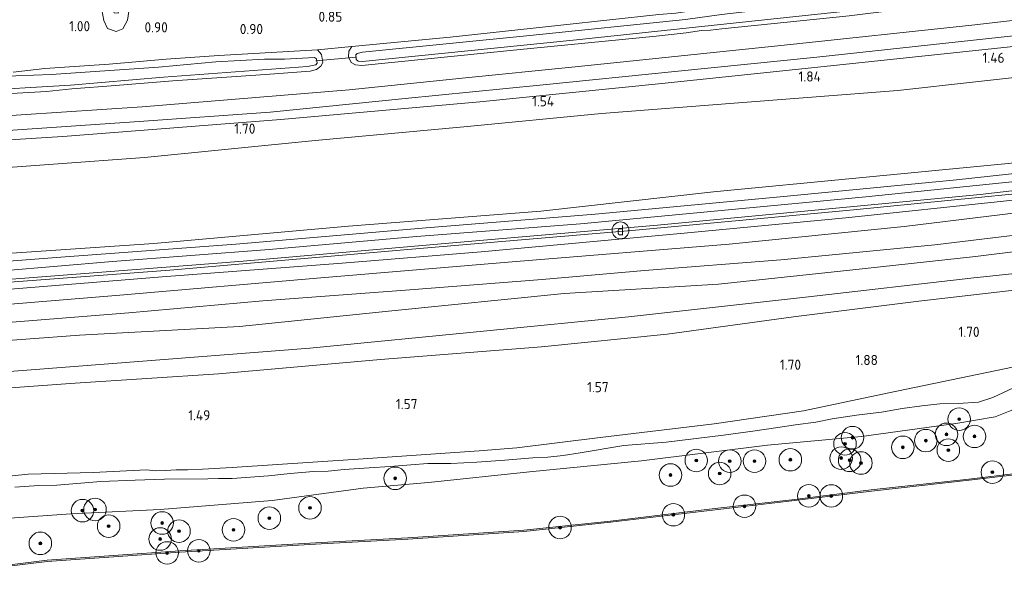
# Model space of a CAD drawing. Extents: x 130905 to 137824, y 412333 to 417928.
# Tile 11 of 256: x 131372 to 131547, y 413202 to 413301. Entities that reach past the tile are written whole.
import ezdxf
from ezdxf.enums import TextEntityAlignment as Align
from ezdxf.lldxf.tags import DXFTag

# ---------------------------------------------------------------- set-up
doc = ezdxf.new("R2010")
doc.units = 0
for name, color, linetype, lineweight in [('B-ME-GR-BOOM-S', 90, 'Continuous', 25), ('B-ME-GR-BOUWLAND_AKKERBOUW-GV', 80, 'Continuous', 13), ('B-ME-GR-GRAS-GV', 60, 'Continuous', 13), ('B-ME-GR-MOERAS-GV', 120, 'Continuous', 13), ('B-ME-GW-TALUD_KRUIN-G', 90, 'Continuous', 18), ('B-ME-GW-TALUD_TEEN-G', 90, 'Continuous', 18), ('B-ME-IE-MEUBILAIR_DIJKPAAL-S', 7, 'Continuous', 25), ('B-ME-IE-TERREINAFSCHEIDING_KUNSTMATIG_HEKWERK-G', 20, 'IE-TERREINAFSCHEIDING-KUNSTMATIG', 18), ('B-ME-KW-KUNSTWERK_DUIKER-G', 170, 'Continuous', 18), ('B-ME-OB-BESCHOEIING-GV', 7, 'Continuous', 18), ('B-ME-OB-OEVERVOORZIENING-G', 7, 'Continuous', 18), ('B-ME-OG-WATER_KANAAL-GV', 120, 'Continuous', 18), ('B-ME-OG-WATER_SLOOT-G', 120, 'Continuous', 18), ('B-ME-OG-WATER_SLOOT-GV', 120, 'Continuous', 18), ('B-ME-VH-VERHARDING_ASFALT-GV', 252, 'Continuous', 18), ('B-ME-VH-VERHARDING_HALFVERHARDING-GV', 252, 'Continuous', 18), ('B-ME-WH-WINTERBED-G', 150, 'WH-WINTERBED', 18), ('X-XX-AL-HOOGTELABEL-S', 7, 'Continuous', 25)]:
    doc.layers.add(name, color=color, linetype=linetype, lineweight=lineweight)
doc.styles.add('NLCS-ISO', font='NLCS-ISO.ttf')
doc.styles.add('NLCS-ISO-ANNOTATIVE-T18', font='NLCS-ISO.ttf', dxfattribs={"height": 1.8})
doc.styles.get("Standard").update_dxf_attribs({"font": 'arial.ttf'})
doc.linetypes.add('IE-TERREINAFSCHEIDING-KUNSTMATIG', pattern='A,4,[82,NLCS.SHX,S=0.75,R=90,X=0,Y=0],4,-2', length=10)
tags = doc.linetypes.add('WH-WINTERBED', pattern='A,6,-3.5,["WB",Standard,S=1.8,R=0,X=-1.5,Y=-0.9],-3.5,6,-3.5,6,-3.5,6,-3.5,6,-3.5', length=51).pattern_tags.tags
tags[6] = DXFTag(74, 10)

# ---------------------------------------------------------------- blocks, each defined once
blk = doc.blocks.new('SAL-HOOGTELABEL-SO')
at = {"color": 0, "linetype": 'ByBlock', "lineweight": -2, "style": 'NLCS-ISO-ANNOTATIVE-T18'}
blk.add_attdef('HOOGTE', text='', height=1.8, dxfattribs=at).set_placement((2.79, 0), align=Align.RIGHT)
blk = doc.blocks.new('SGR-BOOM_01-SO')
at = {"linetype": 'ByBlock', "lineweight": 18}
h = blk.add_hatch(color=0, dxfattribs=at)
h.dxf.hatch_style = 1
edge = h.paths.add_edge_path()
edge.add_arc((0, 0), 0.25, 0, 360)
at = {"color": 0, "linetype": 'ByBlock', "lineweight": 18}
for radius in [2, 0.25]:
    blk.add_circle((0, 0), radius, dxfattribs=at)
blk = doc.blocks.new('SIE-DIJKPAAL-SO')
at = {"color": 0, "linetype": 'ByBlock', "lineweight": 18}
blk.add_circle((0, 0), 1.5, dxfattribs=at)
at = {"color": 0, "linetype": 'ByBlock', "lineweight": 18, "style": 'NLCS-ISO'}
blk.add_text('d', height=1.8, dxfattribs=at).set_placement((0, 0), align=Align.MIDDLE_CENTER)

msp = doc.modelspace()

# ---------------------------------------------------------------- linework, layer by layer
at = {"layer": 'B-ME-GR-BOUWLAND_AKKERBOUW-GV'}
for points in [[(131386.88, 413303.042, 0.926), (131387.228, 413301.124, 0.926), (131387.88, 413299.711, 0.946), (131389.384, 413299.145, 0.954), (131390.617, 413299.629, 0.942), (131391.42, 413301.179, 0.934), (131391.704, 413303.129, 0.968)], [(131485.7, 413302.176, 0.778), (131468.339, 413300.309, 0.724), (131448.706, 413298.19, 0.664), (131431.239, 413296.49, 0.805), (131425.134, 413295.939, 0.601), (131407.625, 413294.893, 0.626), (131398.285, 413294.258, 0.684), (131388.151, 413293.351, 0.622), (131376.729, 413292.573, 0.713), (131371.15, 413291.978, 0.474)]]:
    msp.add_polyline3d(points, dxfattribs=at)
at = {"layer": 'B-ME-GR-GRAS-GV'}
for points in [[(131389.043, 413302.455, 0.584), (131389.783, 413302.406, 0.586), (131389.93, 413303.438, 0.586), (131389.988, 413304.503, 0.584), (131387.803, 413333.075, 0.414), (131388.993, 413332.93, 0.815), (131391.073, 413313.1, 1.154), (131391.509, 413308.754, 1.084), (131391.783, 413305.61, 1.036), (131391.704, 413303.129, 0.968), (131391.42, 413301.179, 0.934), (131390.617, 413299.629, 0.942), (131389.384, 413299.145, 0.954), (131387.88, 413299.711, 0.946), (131387.228, 413301.124, 0.926), (131386.88, 413303.042, 0.926), (131385.071, 413333.427, 0.827), (131386.472, 413333.208, 0.398), (131388.106, 413307.618, 0.59), (131388.266, 413304.974, 0.584), (131388.566, 413303.525, 0.584)], [(131319.434, 413232.447, 2.163), (131292.312, 413231.13, 2.226), (131292.668, 413234.236, 3.224), (131325.589, 413235.869, 3.174), (131357.457, 413237.823, 3.111), (131388.798, 413240.232, 3.086), (131423.749, 413242.939, 3.049), (131455.163, 413246.031, 3.024), (131480.338, 413248.542, 3.061), (131512.275, 413252.079, 3.061), (131541.059, 413255.366, 3.011), (131565.073, 413257.949, 3.074), (131569.201, 413257.983, 2.986), (131577.056, 413256.475, 2.213), (131574.336, 413256.204, 2.201), (131554.914, 413253.988, 2.138), (131531.822, 413251.305, 2.113), (131509.605, 413248.5, 1.988), (131487.166, 413245.449, 1.901), (131464.905, 413243.215, 1.926), (131436.314, 413240.95, 2.026), (131407.592, 413238.369, 2.063), (131382.129, 413236.764, 2.163), (131353.371, 413234.674, 2.163)]]:
    msp.add_polyline3d(points, close=True, dxfattribs=at)
for points in [[(131370.188, 413281.566, 1.285), (131393.477, 413283.21, 1.266), (131416.767, 413284.853, 1.246), (131440.678, 413287.262, 1.262), (131464.588, 413289.672, 1.278), (131489.165, 413292.129, 1.301), (131513.741, 413294.587, 1.324), (131538.828, 413297.322, 1.333), (131563.916, 413300.058, 1.342), (131585.562, 413302.571, 1.375), (131607.208, 413305.084, 1.408), (131637.283, 413308.181, 1.407), (131645.977, 413307.314, 1.695), (131641.702, 413307, 1.866), (131606.751, 413303.138, 1.614), (131582.21, 413300.285, 1.504), (131552.551, 413296.95, 1.494), (131516.163, 413293.063, 1.494), (131486.244, 413289.916, 1.494), (131453.943, 413286.677, 1.494), (131418.63, 413283.569, 1.494), (131379.955, 413280.557, 1.494), (131359.166, 413279.204, 1.488)], [(131359.166, 413279.204, 1.488), (131379.955, 413280.557, 1.494), (131418.63, 413283.569, 1.494), (131453.943, 413286.677, 1.494), (131486.244, 413289.916, 1.494), (131516.163, 413293.063, 1.494), (131552.551, 413296.95, 1.494), (131582.21, 413300.285, 1.504), (131606.751, 413303.138, 1.614), (131641.702, 413307, 1.866), (131645.977, 413307.314, 1.695), (131668.042, 413305.112, 2.449), (131653.889, 413303.425, 2.422), (131633.764, 413301.113, 2.174), (131610.083, 413298.526, 2.103), (131585.061, 413295.133, 2.007), (131555.669, 413291.76, 1.876), (131528.106, 413288.674, 1.986), (131499.848, 413286.532, 1.879), (131475.561, 413284.592, 1.726), (131451.108, 413282.218, 1.776), (131424.707, 413279.813, 1.703), (131394.466, 413276.774, 1.79), (131362.099, 413274.42, 1.841)], [(131575.092, 413304.221, 1.27), (131541.236, 413300.297, 1.248), (131507.973, 413296.732, 1.252), (131470.868, 413292.893, 1.25), (131450.804, 413290.864, 1.238), (131430.741, 413288.836, 1.226), (131394.019, 413285.82, 1.218), (131358.196, 413283.436, 1.214)], [(131668.042, 413305.112, 2.449), (131667.44, 413301.02, 3.807), (131660.341, 413299.812, 3.896), (131654.69, 413298.466, 3.884), (131650.909, 413297.431, 3.933), (131643.371, 413295.633, 3.953), (131631.408, 413292.294, 4.159), (131657.407, 413295.522, 4.234), (131666.784, 413296.566, 4.179), (131665.974, 413291.057, 5.859), (131635.033, 413286.565, 6.08), (131604.891, 413282.323, 6.08), (131576.852, 413278.9, 6.07), (131547.674, 413275.727, 6.084), (131521.283, 413273.213, 6.082), (131495.439, 413270.693, 6.368), (131464.761, 413267.293, 6.024), (131430.653, 413264.603, 6), (131396.066, 413261.54, 6.012), (131358.645, 413258.987, 6.026)], [(131362.099, 413274.42, 1.841), (131394.466, 413276.774, 1.79), (131424.707, 413279.813, 1.703), (131451.108, 413282.218, 1.776), (131475.561, 413284.592, 1.726), (131499.848, 413286.532, 1.879), (131528.106, 413288.674, 1.986), (131555.669, 413291.76, 1.876), (131585.061, 413295.133, 2.007), (131610.083, 413298.526, 2.103), (131633.764, 413301.113, 2.174), (131653.889, 413303.425, 2.422)], [(131490.434, 413301.319, -0.258), (131462.825, 413298.482, -0.258), (131433.103, 413295.476, -0.258), (131432.163, 413295.257, -0.258), (131431.943, 413295.01, -0.258), (131431.995, 413294.21, -0.258), (131432.338, 413293.877, -0.258), (131433.128, 413293.817, -0.258), (131471.073, 413297.675, -0.258), (131495.002, 413300.221, -0.258), (131518.931, 413302.767, -0.258)], [(131370.787, 413288.167, 0.901), (131377.027, 413288.518, 0.827), (131381.514, 413288.966, 0.972), (131389.264, 413289.563, 0.862), (131399.474, 413290.417, 0.795), (131415.935, 413291.532, 1.004), (131423.808, 413292.112, 1.052), (131424.977, 413292.416, 1.062), (131425.732, 413292.994, 1.006), (131426.099, 413293.656, 0.94), (131425.83, 413295.08, 0.656), (131425.134, 413295.939, 0.601), (131431.239, 413296.49, 0.805), (131430.68, 413295.651, 0.772), (131430.634, 413294.649, 0.845), (131431.126, 413293.682, 0.848), (131431.852, 413293.256, 0.879), (131433.024, 413293.153, 0.915), (131460.516, 413295.886, 0.87), (131485.261, 413298.362, 0.739), (131490.575, 413298.939, 0.767), (131493.265, 413299.319, 0.78), (131494.874, 413299.408, 0.82), (131496.873, 413299.632, 0.868), (131519.488, 413301.965, 0.717)], [(131519.488, 413301.965, 0.717), (131496.873, 413299.632, 0.868), (131494.874, 413299.408, 0.82), (131493.265, 413299.319, 0.78), (131490.575, 413298.939, 0.767), (131485.261, 413298.362, 0.739), (131460.516, 413295.886, 0.87), (131433.024, 413293.153, 0.915), (131431.852, 413293.256, 0.879), (131431.126, 413293.682, 0.848), (131430.634, 413294.649, 0.845), (131430.68, 413295.651, 0.772), (131431.239, 413296.49, 0.805), (131448.706, 413298.19, 0.664), (131468.339, 413300.309, 0.724), (131485.7, 413302.176, 0.778)], [(131371.15, 413291.978, 0.474), (131376.729, 413292.573, 0.713), (131388.151, 413293.351, 0.622), (131398.285, 413294.258, 0.684), (131407.625, 413294.893, 0.626), (131425.134, 413295.939, 0.601), (131425.83, 413295.08, 0.656), (131426.099, 413293.656, 0.94), (131425.732, 413292.994, 1.006), (131424.977, 413292.416, 1.062), (131423.808, 413292.112, 1.052), (131415.935, 413291.532, 1.004), (131399.474, 413290.417, 0.795), (131389.264, 413289.563, 0.862), (131381.514, 413288.966, 0.972), (131377.027, 413288.518, 0.827), (131370.787, 413288.167, 0.901)], [(131363.217, 413288.594, -0.26), (131381.302, 413289.664, -0.26), (131397.793, 413291.076, -0.26), (131423.335, 413292.943, -0.26), (131424.858, 413293.24, -0.26), (131425.058, 413293.526, -0.26), (131424.951, 413294.328, -0.26), (131424.579, 413294.529, -0.26), (131419.293, 413294.231, -0.26), (131415.715, 413294.279, -0.26), (131407.119, 413293.783, -0.26), (131396.895, 413292.839, -0.26), (131377.9, 413291.508, -0.26), (131371.577, 413291.288, -0.26)], [(131358.645, 413258.987, 6.026), (131396.066, 413261.54, 6.012), (131430.653, 413264.603, 6), (131464.761, 413267.293, 6.024), (131495.439, 413270.693, 6.368), (131521.283, 413273.213, 6.082), (131547.674, 413275.727, 6.084), (131576.852, 413278.9, 6.07), (131604.891, 413282.323, 6.08), (131635.033, 413286.565, 6.08), (131665.974, 413291.057, 5.859), (131665.718, 413289.287, 6.11), (131634.178, 413284.786, 6.034), (131601.258, 413280.212, 6.036), (131569.443, 413276.227, 6.064), (131538.545, 413272.827, 6.08), (131507.222, 413269.841, 6.054), (131474.401, 413266.745, 6.104), (131444.434, 413264.301, 6.038), (131410.658, 413261.438, 6.076), (131379.564, 413259.128, 6.084), (131357.917, 413257.44, 6.089)], [(131333.742, 413252.558, 6.082), (131372.418, 413255.337, 6.064), (131411.96, 413258.404, 6.062), (131451.139, 413261.808, 6.062), (131485.461, 413264.781, 6.06), (131513.405, 413267.469, 6.056), (131542.751, 413270.229, 6.058), (131574.869, 413273.975, 5.912), (131606.699, 413277.866, 5.988), (131637.5, 413282.182, 6.034), (131665.342, 413286.183, 6.094), (131665.258, 413285.493, 6.154), (131627.602, 413280.055, 5.974), (131589.603, 413275.163, 5.96), (131553.706, 413270.833, 6.042), (131520.258, 413267.519, 6.094), (131481.547, 413263.906, 6.124), (131461.35, 413262.182, 6.126), (131441.154, 413260.458, 6.128), (131420.051, 413258.624, 6.128), (131398.949, 413256.791, 6.128), (131363.354, 413254.129, 6.144)], [(131363.354, 413254.129, 6.144), (131398.949, 413256.791, 6.128), (131420.051, 413258.624, 6.128), (131441.154, 413260.458, 6.128), (131461.35, 413262.182, 6.126), (131481.547, 413263.906, 6.124), (131520.258, 413267.519, 6.094), (131553.706, 413270.833, 6.042), (131589.603, 413275.163, 5.96), (131627.602, 413280.055, 5.974), (131665.258, 413285.493, 6.154), (131665.194, 413284.157, 5.921), (131636.311, 413280.032, 5.79), (131607.551, 413276.392, 5.836), (131575.799, 413272.404, 5.834), (131546.846, 413269.038, 5.84), (131518.872, 413266.065, 5.836), (131489.58, 413263.333, 5.845), (131454.189, 413260.076, 5.926), (131429.504, 413258.02, 5.915), (131397.563, 413255.631, 6.006), (131366.207, 413253.074, 6.013)], [(131366.207, 413253.074, 6.013), (131397.563, 413255.631, 6.006), (131429.504, 413258.02, 5.915), (131454.189, 413260.076, 5.926), (131489.58, 413263.333, 5.845), (131518.872, 413266.065, 5.836), (131546.846, 413269.038, 5.84), (131575.799, 413272.404, 5.834), (131607.551, 413276.392, 5.836), (131636.311, 413280.032, 5.79), (131665.194, 413284.157, 5.921), (131664.877, 413281.866, 5.043), (131647.681, 413279.152, 4.948), (131617.933, 413274.826, 5.056), (131589.27, 413271.569, 5.021), (131559.271, 413268.239, 4.912), (131529.272, 413264.526, 4.802), (131498.174, 413261.401, 4.689), (131460.364, 413258.325, 4.943), (131425.723, 413255.445, 4.847), (131390.08, 413252.367, 5.182), (131359.127, 413249.833, 5.176)], [(131359.127, 413249.833, 5.176), (131390.08, 413252.367, 5.182), (131425.723, 413255.445, 4.847), (131460.364, 413258.325, 4.943), (131498.174, 413261.401, 4.689), (131529.272, 413264.526, 4.802), (131559.271, 413268.239, 4.912), (131589.27, 413271.569, 5.021), (131617.933, 413274.826, 5.056), (131647.681, 413279.152, 4.948), (131664.877, 413281.866, 5.043), (131664.413, 413278.517, 4.896), (131639.62, 413274.752, 4.824), (131612.52, 413270.935, 4.76), (131588.16, 413267.547, 4.752), (131563.133, 413264.713, 4.754), (131534.675, 413261.284, 4.738), (131507.344, 413258.624, 4.524), (131483.171, 413256.735, 4.722), (131465.007, 413255.132, 4.686), (131441.538, 413253.286, 4.746), (131415.415, 413251.35, 4.871), (131391.67, 413249.21, 4.962), (131368.673, 413247.387, 4.986)], [(131368.673, 413247.387, 4.986), (131391.67, 413249.21, 4.962), (131415.415, 413251.35, 4.871), (131441.538, 413253.286, 4.746), (131465.007, 413255.132, 4.686), (131483.171, 413256.735, 4.722), (131507.344, 413258.624, 4.524), (131534.675, 413261.284, 4.738), (131563.133, 413264.713, 4.754)], [(131565.742, 413262.201, 3.652), (131541.913, 413259.25, 3.676), (131519.576, 413256.804, 3.604), (131496.326, 413254.322, 3.402), (131468.92, 413252.676, 3.353), (131438.304, 413249.582, 3.532), (131411.292, 413246.78, 3.612), (131382.93, 413245.242, 3.51), (131354.294, 413243.127, 3.415)], [(131354.294, 413243.127, 3.415), (131382.93, 413245.242, 3.51), (131411.292, 413246.78, 3.612), (131438.304, 413249.582, 3.532), (131468.92, 413252.676, 3.353), (131496.326, 413254.322, 3.402), (131519.576, 413256.804, 3.604), (131541.913, 413259.25, 3.676), (131565.742, 413262.201, 3.652)], [(131353.371, 413234.674, 2.163), (131382.129, 413236.764, 2.163), (131407.592, 413238.369, 2.063), (131436.314, 413240.95, 2.026), (131464.905, 413243.215, 1.926), (131487.166, 413245.449, 1.901), (131509.605, 413248.5, 1.988), (131531.822, 413251.305, 2.113), (131554.914, 413253.988, 2.138), (131574.336, 413256.204, 2.201), (131577.056, 413256.475, 2.213), (131569.201, 413257.983, 2.986), (131565.073, 413257.949, 3.074), (131541.059, 413255.366, 3.011), (131512.275, 413252.079, 3.061), (131480.338, 413248.542, 3.061), (131455.163, 413246.031, 3.024), (131423.749, 413242.939, 3.049), (131388.798, 413240.232, 3.086), (131357.457, 413237.823, 3.111)], [(131550.172, 413239.918, 1.946), (131526.553, 413235.035, 1.89), (131511.381, 413231.858, 1.749), (131495.514, 413229.513, 1.804), (131475.275, 413227.118, 1.766), (131460.519, 413225.235, 1.654), (131453.838, 413224.742, 1.444), (131432.332, 413223.247, 1.489), (131409.968, 413221.755, 1.604), (131404.705, 413221.455, 1.424), (131402.098, 413221.352, 1.212), (131400.043, 413221.353, 1.276), (131398.153, 413221.214, 1.193), (131396.351, 413221.179, 1.189), (131394.784, 413221.332, 1.638), (131385.327, 413220.907, 1.535), (131373.783, 413220.612, 1.463), (131368.57, 413220.057, 1.465)], [(131368.57, 413220.057, 1.465), (131373.783, 413220.612, 1.463), (131385.327, 413220.907, 1.535), (131394.784, 413221.332, 1.638), (131396.351, 413221.179, 1.189), (131398.153, 413221.214, 1.193), (131400.043, 413221.353, 1.276), (131402.098, 413221.352, 1.212), (131404.705, 413221.455, 1.424), (131409.968, 413221.755, 1.604), (131432.332, 413223.247, 1.489), (131453.838, 413224.742, 1.444), (131460.519, 413225.235, 1.654), (131475.275, 413227.118, 1.766), (131495.514, 413229.513, 1.804), (131511.381, 413231.858, 1.749), (131526.553, 413235.035, 1.89), (131550.172, 413239.918, 1.946)], [(131371.428, 413218.275, 1.48), (131375.715, 413218.577, 1.506), (131378.908, 413218.642, 1.414), (131386.663, 413219.274, 1.516), (131392.802, 413219.53, 1.529), (131397.979, 413219.7, 1.251), (131405.653, 413219.734, 1.53), (131407.595, 413219.847, 1.594), (131409.986, 413219.799, 1.594), (131416.433, 413220.309, 1.61), (131420.261, 413220.679, 1.65), (131424.436, 413221.039, 1.662), (131427.011, 413221.148, 1.539), (131429.878, 413221.392, 1.592), (131434.314, 413221.717, 1.548), (131438.008, 413221.936, 1.515), (131441.702, 413222.238, 1.535), (131444.721, 413222.475, 1.606), (131448.817, 413222.493, 1.676), (131453.419, 413222.695, 1.668), (131458.367, 413223.095, 1.668), (131463.337, 413223.493, 1.63), (131465.999, 413223.605, 1.68), (131468.729, 413223.92, 1.712), (131471.775, 413224.39, 1.71), (131479.506, 413225.658, 1.716), (131487.009, 413226.273, 1.766), (131497.177, 413227.489, 1.756), (131502.366, 413228.215, 1.664), (131506.802, 413228.874, 1.533), (131509.958, 413229.363, 1.739), (131513.545, 413229.818, 1.681), (131516.483, 413230.399, 1.644), (131520.796, 413231.038, 1.851), (131525.221, 413231.59, 1.817), (131528.91, 413232.234, 1.954), (131532.408, 413232.73, 1.971), (131535.55, 413233.056, 1.925), (131538.848, 413233.123, 1.837), (131542.46, 413233.368, 1.906), (131545.008, 413234.212, 1.93), (131548.642, 413235.927, 1.836)], [(131548.642, 413235.927, 1.836), (131545.008, 413234.212, 1.93), (131542.46, 413233.368, 1.906), (131538.848, 413233.123, 1.837), (131535.55, 413233.056, 1.925), (131532.408, 413232.73, 1.971), (131528.91, 413232.234, 1.954), (131525.221, 413231.59, 1.817), (131520.796, 413231.038, 1.851), (131516.483, 413230.399, 1.644), (131513.545, 413229.818, 1.681), (131509.958, 413229.363, 1.739), (131506.802, 413228.874, 1.533), (131502.366, 413228.215, 1.664), (131497.177, 413227.489, 1.756), (131487.009, 413226.273, 1.766), (131479.506, 413225.658, 1.716), (131471.775, 413224.39, 1.71), (131468.729, 413223.92, 1.712), (131465.999, 413223.605, 1.68), (131463.337, 413223.493, 1.63), (131458.367, 413223.095, 1.668), (131453.419, 413222.695, 1.668), (131448.817, 413222.493, 1.676), (131444.721, 413222.475, 1.606), (131441.702, 413222.238, 1.535), (131438.008, 413221.936, 1.515), (131434.314, 413221.717, 1.548), (131429.878, 413221.392, 1.592), (131427.011, 413221.148, 1.539), (131424.436, 413221.039, 1.662), (131420.261, 413220.679, 1.65), (131416.433, 413220.309, 1.61), (131409.986, 413219.799, 1.594), (131407.595, 413219.847, 1.594), (131405.653, 413219.734, 1.53), (131397.979, 413219.7, 1.251), (131392.802, 413219.53, 1.529), (131386.663, 413219.274, 1.516), (131378.908, 413218.642, 1.414), (131375.715, 413218.577, 1.506), (131371.428, 413218.275, 1.48)], [(131548.637, 413232.081, 0.789), (131545.416, 413230.784, 0.789), (131538.423, 413229.593, 0.789), (131521.644, 413227.273, 0.789), (131504.997, 413225.747, 0.789), (131482.609, 413222.946, 0.789), (131462.759, 413220.978, 0.789), (131444.828, 413219.128, 0.789), (131433.254, 413218.084, 0.789), (131417.094, 413215.886, 0.789), (131397.242, 413214.34, 0.789), (131381.342, 413213.563, 0.789), (131359.631, 413212.012, 0.789)]]:
    msp.add_polyline3d(points, dxfattribs=at)
at = {"layer": 'B-ME-GR-MOERAS-GV'}
for points in [[(131359.631, 413212.012, 0.789), (131381.342, 413213.563, 0.789), (131397.242, 413214.34, 0.789), (131417.094, 413215.886, 0.789), (131433.254, 413218.084, 0.789), (131444.828, 413219.128, 0.789), (131462.759, 413220.978, 0.789), (131482.609, 413222.946, 0.789), (131504.997, 413225.747, 0.789), (131521.644, 413227.273, 0.789), (131538.423, 413229.593, 0.789), (131545.416, 413230.784, 0.789), (131548.637, 413232.081, 0.789)], [(131556.922, 413221.628, 0.7), (131540.745, 413219.705, 0.7), (131523.406, 413217.796, 0.7), (131509.286, 413216.055, 0.7), (131496.187, 413214.543, 0.7), (131477.119, 413212.239, 0.7), (131461.73, 413210.629, 0.7), (131441.148, 413209.271, 0.7), (131425.782, 413208.442, 0.7), (131400.692, 413206.964, 0.7), (131377.158, 413205.296, 0.7), (131354.287, 413202.474, 0.7)]]:
    msp.add_polyline3d(points, dxfattribs=at)
at = {"layer": 'B-ME-GW-TALUD_KRUIN-G'}
for points in [[(131295.496, 413254.994, 6.108), (131322.545, 413256.863, 6.026), (131358.645, 413258.987, 6.026), (131396.066, 413261.54, 6.012), (131430.653, 413264.603, 6), (131464.761, 413267.293, 6.024), (131495.439, 413270.693, 6.368), (131521.283, 413273.213, 6.082), (131547.674, 413275.727, 6.084), (131576.852, 413278.9, 6.07), (131604.891, 413282.323, 6.08), (131635.033, 413286.565, 6.08), (131665.974, 413291.057, 5.859)], [(131665.194, 413284.157, 5.921), (131636.311, 413280.032, 5.79), (131607.551, 413276.392, 5.836), (131575.799, 413272.404, 5.834), (131546.846, 413269.038, 5.84), (131518.872, 413266.065, 5.836), (131489.58, 413263.333, 5.845), (131454.189, 413260.076, 5.926), (131429.504, 413258.02, 5.915), (131397.563, 413255.631, 6.006), (131366.207, 413253.074, 6.013), (131330.857, 413250.434, 6.058), (131301.329, 413248.668, 6.06), (131294.57, 413248.118, 6.06)], [(131664.413, 413278.517, 4.896), (131639.62, 413274.752, 4.824), (131612.52, 413270.935, 4.76), (131588.16, 413267.547, 4.752), (131563.133, 413264.713, 4.754), (131534.675, 413261.284, 4.738), (131507.344, 413258.624, 4.524), (131483.171, 413256.735, 4.722), (131465.007, 413255.132, 4.686), (131441.538, 413253.286, 4.746), (131415.415, 413251.35, 4.871), (131391.67, 413249.21, 4.962), (131368.673, 413247.387, 4.986), (131345.599, 413245.502, 4.916), (131318.077, 413243.796, 4.914), (131293.753, 413242.056, 4.882)], [(131292.668, 413234.236, 3.224), (131325.589, 413235.869, 3.174), (131357.457, 413237.823, 3.111), (131388.798, 413240.232, 3.086), (131423.749, 413242.939, 3.049), (131455.163, 413246.031, 3.024), (131480.338, 413248.542, 3.061), (131512.275, 413252.079, 3.061), (131541.059, 413255.366, 3.011), (131565.073, 413257.949, 3.074), (131569.201, 413257.983, 2.986), (131577.056, 413256.475, 2.213)], [(131371.428, 413218.275, 1.48), (131375.715, 413218.577, 1.506), (131378.908, 413218.642, 1.414), (131386.663, 413219.274, 1.516), (131392.802, 413219.53, 1.529), (131397.979, 413219.7, 1.251), (131405.653, 413219.734, 1.53), (131407.595, 413219.847, 1.594), (131409.986, 413219.799, 1.594), (131416.433, 413220.309, 1.61), (131420.261, 413220.679, 1.65), (131424.436, 413221.039, 1.662), (131427.011, 413221.148, 1.539), (131429.878, 413221.392, 1.592), (131434.314, 413221.717, 1.548), (131438.008, 413221.936, 1.515), (131441.702, 413222.238, 1.535), (131444.721, 413222.475, 1.606), (131448.817, 413222.493, 1.676), (131453.419, 413222.695, 1.668), (131458.367, 413223.095, 1.668), (131463.337, 413223.493, 1.63), (131465.999, 413223.605, 1.68), (131468.729, 413223.92, 1.712), (131471.775, 413224.39, 1.71), (131479.506, 413225.658, 1.716), (131487.009, 413226.273, 1.766), (131497.177, 413227.489, 1.756), (131502.366, 413228.215, 1.664), (131506.802, 413228.874, 1.533), (131509.958, 413229.363, 1.739), (131513.545, 413229.818, 1.681), (131516.483, 413230.399, 1.644), (131520.796, 413231.038, 1.851), (131525.221, 413231.59, 1.817), (131528.91, 413232.234, 1.954), (131532.408, 413232.73, 1.971), (131535.55, 413233.056, 1.925), (131538.848, 413233.123, 1.837), (131542.46, 413233.368, 1.906), (131545.008, 413234.212, 1.93), (131548.642, 413235.927, 1.836)]]:
    msp.add_polyline3d(points, dxfattribs=at)
at = {"layer": 'B-ME-GW-TALUD_TEEN-G'}
for points in [[(131668.042, 413305.112, 2.449), (131653.889, 413303.425, 2.422), (131633.764, 413301.113, 2.174), (131610.083, 413298.526, 2.103), (131585.061, 413295.133, 2.007), (131555.669, 413291.76, 1.876), (131528.106, 413288.674, 1.986), (131499.848, 413286.532, 1.879), (131475.561, 413284.592, 1.726), (131451.108, 413282.218, 1.776), (131424.707, 413279.813, 1.703), (131394.466, 413276.774, 1.79), (131362.099, 413274.42, 1.841), (131328.6, 413272.349, 1.871), (131297.527, 413270.053, 2.014)], [(131294.239, 413245.661, 5.212), (131325.071, 413247.673, 5.19), (131359.127, 413249.833, 5.176), (131390.08, 413252.367, 5.182), (131425.723, 413255.445, 4.847), (131460.364, 413258.325, 4.943), (131498.174, 413261.401, 4.689), (131529.272, 413264.526, 4.802), (131559.271, 413268.239, 4.912), (131589.27, 413271.569, 5.021), (131617.933, 413274.826, 5.056), (131647.681, 413279.152, 4.948), (131664.877, 413281.866, 5.043)], [(131293.339, 413238.978, 3.552), (131322.715, 413241.189, 3.432), (131354.294, 413243.127, 3.415), (131382.93, 413245.242, 3.51), (131411.292, 413246.78, 3.612), (131438.304, 413249.582, 3.532), (131468.92, 413252.676, 3.353), (131496.326, 413254.322, 3.402), (131519.576, 413256.804, 3.604), (131541.913, 413259.25, 3.676), (131565.742, 413262.201, 3.652), (131580.652, 413264.093, 3.662), (131592.863, 413265.272, 3.686), (131609.754, 413267.925, 3.616), (131628.711, 413270.77, 3.646), (131650.191, 413273.819, 3.593), (131664.153, 413275.597, 3.693)], [(131292.312, 413231.13, 2.226), (131319.434, 413232.447, 2.163), (131353.371, 413234.674, 2.163), (131382.129, 413236.764, 2.163), (131407.592, 413238.369, 2.063), (131436.314, 413240.95, 2.026), (131464.905, 413243.215, 1.926), (131487.166, 413245.449, 1.901), (131509.605, 413248.5, 1.988), (131531.822, 413251.305, 2.113), (131554.914, 413253.988, 2.138), (131574.336, 413256.204, 2.201), (131577.056, 413256.475, 2.213)], [(131548.637, 413232.081, 0.789), (131545.416, 413230.784, 0.789), (131538.423, 413229.593, 0.789), (131521.644, 413227.273, 0.789), (131504.997, 413225.747, 0.789), (131482.609, 413222.946, 0.789), (131462.759, 413220.978, 0.789), (131444.828, 413219.128, 0.789), (131433.254, 413218.084, 0.789), (131417.094, 413215.886, 0.789), (131397.242, 413214.34, 0.789), (131381.342, 413213.563, 0.789), (131359.631, 413212.012, 0.789)]]:
    msp.add_polyline3d(points, dxfattribs=at)
at = {"layer": 'B-ME-IE-TERREINAFSCHEIDING_KUNSTMATIG_HEKWERK-G'}
for points in [[(131298.25, 413275.447, 1.534), (131318.314, 413276.649, 1.508), (131338.378, 413277.852, 1.482), (131359.166, 413279.204, 1.488), (131379.955, 413280.557, 1.494), (131418.63, 413283.569, 1.494), (131453.943, 413286.677, 1.494), (131486.244, 413289.916, 1.494), (131516.163, 413293.063, 1.494), (131552.551, 413296.95, 1.494), (131582.21, 413300.285, 1.504), (131606.751, 413303.138, 1.614), (131641.702, 413307, 1.866), (131645.977, 413307.314, 1.695)], [(131665.258, 413285.493, 6.154), (131627.602, 413280.055, 5.974), (131589.603, 413275.163, 5.96), (131553.706, 413270.833, 6.042), (131520.258, 413267.519, 6.094), (131481.547, 413263.906, 6.124), (131461.35, 413262.182, 6.126), (131441.154, 413260.458, 6.128), (131420.051, 413258.624, 6.128), (131398.949, 413256.791, 6.128), (131363.354, 413254.129, 6.144), (131325.06, 413251.452, 6.134), (131294.769, 413249.595, 6.134)], [(131550.172, 413239.918, 1.946), (131526.553, 413235.035, 1.89), (131511.381, 413231.858, 1.749), (131495.514, 413229.513, 1.804), (131475.275, 413227.118, 1.766), (131460.519, 413225.235, 1.654), (131453.838, 413224.742, 1.444), (131432.332, 413223.247, 1.489), (131409.968, 413221.755, 1.604), (131404.705, 413221.455, 1.424), (131402.098, 413221.352, 1.212), (131400.043, 413221.353, 1.276), (131398.153, 413221.214, 1.193), (131396.351, 413221.179, 1.189), (131394.784, 413221.332, 1.638), (131385.327, 413220.907, 1.535), (131373.783, 413220.612, 1.463), (131368.57, 413220.057, 1.465)]]:
    msp.add_polyline3d(points, dxfattribs=at)
at = {"layer": 'B-ME-KW-KUNSTWERK_DUIKER-G'}
msp.add_polyline3d([(131424.847, 413293.96, -0.26), (131432.037, 413294.601, -0.25)], dxfattribs=at)
at = {"layer": 'B-ME-OB-BESCHOEIING-GV'}
for points in [[(131354.287, 413202.474, 0.7), (131377.158, 413205.296, 0.7), (131400.692, 413206.964, 0.7), (131425.782, 413208.442, 0.7), (131441.148, 413209.271, 0.7), (131461.73, 413210.629, 0.7), (131477.119, 413212.239, 0.7), (131496.187, 413214.543, 0.7), (131509.286, 413216.055, 0.7), (131523.406, 413217.796, 0.7), (131540.745, 413219.705, 0.7), (131556.922, 413221.628, 0.7)], [(131556.944, 413221.429, 0.7), (131540.768, 413219.506, 0.7), (131523.429, 413217.597, 0.7), (131509.31, 413215.856, 0.7), (131496.21, 413214.344, 0.7), (131477.141, 413212.04, 0.7), (131461.747, 413210.43, 0.7), (131441.16, 413209.071, 0.7), (131425.793, 413208.242, 0.7), (131400.705, 413206.764, 0.7), (131377.177, 413205.097, 0.7), (131354.312, 413202.276, 0.7)]]:
    msp.add_polyline3d(points, dxfattribs=at)
at = {"layer": 'B-ME-OB-OEVERVOORZIENING-G'}
msp.add_polyline3d([(131354.312, 413202.276, 0.7), (131377.177, 413205.097, 0.7), (131400.705, 413206.764, 0.7), (131425.793, 413208.242, 0.7), (131441.16, 413209.071, 0.7), (131461.747, 413210.43, 0.7), (131477.141, 413212.04, 0.7), (131496.21, 413214.344, 0.7), (131509.31, 413215.856, 0.7), (131523.429, 413217.597, 0.7), (131540.768, 413219.506, 0.7), (131556.944, 413221.429, 0.7), (131573.332, 413223.142, 0.7), (131588.994, 413224.005, 0.7), (131597.164, 413224.315, 0.7), (131612.703, 413225.26, 0.7), (131624.393, 413225.937, 0.7), (131644.818, 413228.177, 0.7), (131652.907, 413230.507, 0.7), (131658.831, 413232.155, 0.7)], dxfattribs=at)
at = {"layer": 'B-ME-OG-WATER_KANAAL-GV'}
msp.add_polyline3d([(131354.312, 413202.276, 0.7), (131377.177, 413205.097, 0.7), (131400.705, 413206.764, 0.7), (131425.793, 413208.242, 0.7), (131441.16, 413209.071, 0.7), (131461.747, 413210.43, 0.7), (131477.141, 413212.04, 0.7), (131496.21, 413214.344, 0.7), (131509.31, 413215.856, 0.7), (131523.429, 413217.597, 0.7), (131540.768, 413219.506, 0.7), (131556.944, 413221.429, 0.7)], dxfattribs=at)
at = {"layer": 'B-ME-OG-WATER_SLOOT-G'}
for points in [[(131388.993, 413332.93, 0.815), (131391.073, 413313.1, 1.154), (131391.509, 413308.754, 1.084), (131391.783, 413305.61, 1.036), (131391.704, 413303.129, 0.968), (131391.42, 413301.179, 0.934), (131390.617, 413299.629, 0.942), (131389.384, 413299.145, 0.954), (131387.88, 413299.711, 0.946), (131387.228, 413301.124, 0.926), (131386.88, 413303.042, 0.926), (131385.071, 413333.427, 0.827)], [(131603.674, 413311.535, 0.905), (131588.314, 413309.897, 0.761), (131562.466, 413306.761, 0.734), (131547.923, 413305.016, 1.032), (131535.207, 413303.91, 0.942), (131519.488, 413301.965, 0.717), (131496.873, 413299.632, 0.868), (131494.874, 413299.408, 0.82), (131493.265, 413299.319, 0.78), (131490.575, 413298.939, 0.767), (131485.261, 413298.362, 0.739), (131460.516, 413295.886, 0.87), (131433.024, 413293.153, 0.915), (131431.852, 413293.256, 0.879), (131431.126, 413293.682, 0.848), (131430.634, 413294.649, 0.845), (131430.68, 413295.651, 0.772), (131431.239, 413296.49, 0.805), (131448.706, 413298.19, 0.664), (131468.339, 413300.309, 0.724), (131485.7, 413302.176, 0.778), (131488.713, 413302.412, 0.734), (131497.039, 413303.671, 0.907)], [(131371.15, 413291.978, 0.474), (131376.729, 413292.573, 0.713), (131388.151, 413293.351, 0.622), (131398.285, 413294.258, 0.684), (131407.625, 413294.893, 0.626), (131425.134, 413295.939, 0.601), (131425.83, 413295.08, 0.656), (131426.099, 413293.656, 0.94), (131425.732, 413292.994, 1.006), (131424.977, 413292.416, 1.062), (131423.808, 413292.112, 1.052), (131415.935, 413291.532, 1.004), (131399.474, 413290.417, 0.795), (131389.264, 413289.563, 0.862), (131381.514, 413288.966, 0.972), (131377.027, 413288.518, 0.827), (131370.787, 413288.167, 0.901), (131358.982, 413287.381, 0.856), (131346.534, 413286.444, 0.916), (131337.889, 413285.83, 0.993), (131323.147, 413284.878, 1.102), (131308.079, 413283.978, 1.086), (131299.339, 413283.529, 0.978)]]:
    msp.add_polyline3d(points, dxfattribs=at)
at = {"layer": 'B-ME-OG-WATER_SLOOT-GV'}
for points in [[(131471.073, 413297.675, -0.258), (131433.128, 413293.817, -0.258), (131432.338, 413293.877, -0.258), (131431.995, 413294.21, -0.258), (131431.943, 413295.01, -0.258), (131432.163, 413295.257, -0.258), (131433.103, 413295.476, -0.258), (131462.825, 413298.482, -0.258), (131490.434, 413301.319, -0.258), (131496.825, 413302.207, -0.258), (131518.984, 413304.739, -0.258), (131554.426, 413308.695, -0.258), (131590.528, 413312.83, -0.258), (131601.186, 413311.783, -0.258), (131563.406, 413307.454, -0.258), (131541.168, 413305.11, -0.258), (131518.931, 413302.767, -0.258), (131495.002, 413300.221, -0.258)], [(131424.951, 413294.328, -0.26), (131425.058, 413293.526, -0.26), (131424.858, 413293.24, -0.26), (131423.335, 413292.943, -0.26), (131397.793, 413291.076, -0.26), (131381.302, 413289.664, -0.26), (131363.217, 413288.594, -0.26), (131329.64, 413286.34, -0.26), (131299.494, 413284.68, -0.26), (131299.713, 413286.31, -0.26), (131323.043, 413287.844, -0.26), (131353.027, 413289.752, -0.26), (131371.577, 413291.288, -0.26), (131377.9, 413291.508, -0.26), (131396.895, 413292.839, -0.26), (131407.119, 413293.783, -0.26), (131415.715, 413294.279, -0.26), (131419.293, 413294.231, -0.26), (131424.579, 413294.529, -0.26)]]:
    msp.add_polyline3d(points, close=True, dxfattribs=at)
at = {"layer": 'B-ME-VH-VERHARDING_ASFALT-GV'}
msp.add_polyline3d([(131358.196, 413283.436, 1.214), (131394.019, 413285.82, 1.218), (131430.741, 413288.836, 1.226), (131450.804, 413290.864, 1.238), (131470.868, 413292.893, 1.25), (131507.973, 413296.732, 1.252), (131541.236, 413300.297, 1.248), (131575.092, 413304.221, 1.27), (131602.733, 413307.381, 1.336), (131623.703, 413309.536, 1.306), (131637.283, 413308.181, 1.407), (131607.208, 413305.084, 1.408), (131585.562, 413302.571, 1.375), (131563.916, 413300.058, 1.342), (131538.828, 413297.322, 1.333), (131513.741, 413294.587, 1.324), (131489.165, 413292.129, 1.301), (131464.588, 413289.672, 1.278), (131440.678, 413287.262, 1.262), (131416.767, 413284.853, 1.246), (131393.477, 413283.21, 1.266), (131370.188, 413281.566, 1.285)], dxfattribs=at)
at = {"layer": 'B-ME-VH-VERHARDING_HALFVERHARDING-GV'}
msp.add_polyline3d([(131357.917, 413257.44, 6.089), (131379.564, 413259.128, 6.084), (131410.658, 413261.438, 6.076), (131444.434, 413264.301, 6.038), (131474.401, 413266.745, 6.104), (131507.222, 413269.841, 6.054), (131538.545, 413272.827, 6.08), (131569.443, 413276.227, 6.064), (131601.258, 413280.212, 6.036), (131634.178, 413284.786, 6.034), (131665.718, 413289.287, 6.11), (131665.342, 413286.183, 6.094), (131637.5, 413282.182, 6.034), (131606.699, 413277.866, 5.988), (131574.869, 413273.975, 5.912), (131542.751, 413270.229, 6.058), (131513.405, 413267.469, 6.056), (131485.461, 413264.781, 6.06), (131451.139, 413261.808, 6.062), (131411.96, 413258.404, 6.062), (131372.418, 413255.337, 6.064), (131333.742, 413252.558, 6.082)], dxfattribs=at)
at = {"layer": 'B-ME-WH-WINTERBED-G'}
msp.add_polyline3d([(131665.552, 413287.92, 6.108), (131647.366, 413285.076, 6.065), (131627.945, 413282.355, 6.034), (131602.956, 413278.908, 6.036), (131577.858, 413275.935, 6.057), (131551.251, 413272.8, 6.074), (131522.46, 413269.801, 6.067), (131497.421, 413267.437, 6.069), (131471.831, 413265.05, 6.098), (131442.717, 413262.776, 6.04), (131416.581, 413260.442, 6.069), (131388.739, 413258.314, 6.083), (131369.222, 413256.681, 6.087), (131347.39, 413255.004, 6.092), (131322.903, 413253.472, 6.117), (131295.075, 413251.868, 6.134)], dxfattribs=at)

# ---------------------------------------------------------------- block references
at = {"layer": 'B-ME-GR-BOOM-S'}
for p in [(131539.018, 413230.359, 1.092), (131536.752, 413227.655, 0.966), (131541.718, 413227.292, 1.067), (131518.742, 413225.987, 0.89), (131520.073, 413227.067, 1.042), (131529.015, 413225.352, 0.89), (131533.074, 413226.541, 0.89), (131537.083, 413224.848, 1.064), (131492.353, 413223.022, 0.725), (131498.29, 413222.888, 0.763), (131502.68, 413222.905, 0.7), (131509.049, 413223.152, 0.688), (131518.068, 413223.444, 0.764), (131519.577, 413223.045, 0.789), (131521.576, 413222.566, 0.84), (131487.769, 413220.433, 0.725), (131496.509, 413220.692, 0.75), (131544.899, 413220.958, 0.838), (131438.923, 413219.853, 1.262), (131512.328, 413216.751, 0.7), (131516.318, 413216.72, 0.7), (131500.907, 413214.886, 0.7), (131383.418, 413214.112, 1.074), (131385.657, 413214.325, 1.087), (131423.803, 413214.623, 1.162), (131488.292, 413213.387, 0.7), (131388.077, 413211.353, 0.824), (131397.565, 413211.918, 1.112), (131416.59, 413212.764, 1.124), (131400.565, 413210.461, 1.05), (131410.228, 413210.715, 1.187), (131468.177, 413211.102, 0.7), (131375.958, 413208.302, 0.95), (131397.217, 413209.076, 1.162), (131398.448, 413206.604, 0.7), (131404.087, 413206.963, 0.7)]:
    msp.add_blockref('SGR-BOOM_01-SO', p, dxfattribs=at)
at = {"layer": 'B-ME-IE-MEUBILAIR_DIJKPAAL-S'}
msp.add_blockref('SIE-DIJKPAAL-SO', (131478.9, 413263.871, 6.168), dxfattribs=at)
at = {"layer": 'X-XX-AL-HOOGTELABEL-S'}
for p, values in [((131426.749, 413300.909, 0.847), {'HOOGTE': '0.85'}), ((131381.998, 413299.213, 0.998), {'HOOGTE': '1.00'}), ((131395.779, 413299.022, 0.898), {'HOOGTE': '0.90'}), ((131412.677, 413298.705, 0.898), {'HOOGTE': '0.90'}), ((131544.264, 413293.604, 1.462), {'HOOGTE': '1.46'}), ((131511.665, 413290.283, 1.837), {'HOOGTE': '1.84'}), ((131464.331, 413285.89, 1.538), {'HOOGTE': '1.54'}), ((131411.327, 413281.026, 1.7), {'HOOGTE': '1.70'}), ((131539.832, 413244.955, 1.698), {'HOOGTE': '1.70'}), ((131521.797, 413239.958, 1.875), {'HOOGTE': '1.88'}), ((131508.156, 413239.12, 1.698), {'HOOGTE': '1.70'}), ((131474.006, 413235.138, 1.572), {'HOOGTE': '1.57'}), ((131440.089, 413232.135, 1.572), {'HOOGTE': '1.57'}), ((131403.319, 413230.144, 1.494), {'HOOGTE': '1.49'})]:
    msp.add_blockref('SAL-HOOGTELABEL-SO', p, dxfattribs=at).add_auto_attribs(values)

doc.saveas('drawing.dxf')
